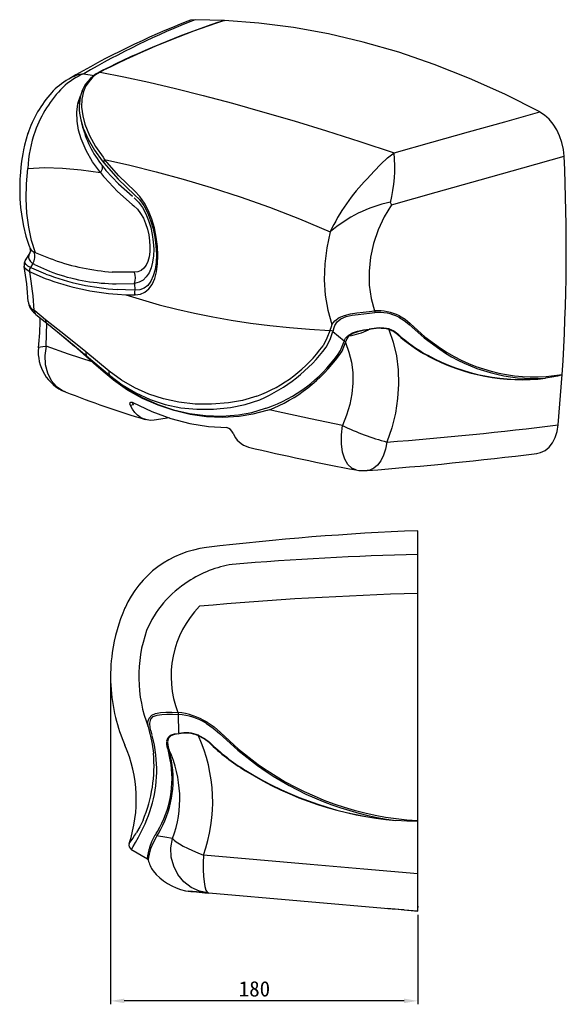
# Model space of a CAD drawing. Extents: x 3490 to 4516, y 8404 to 9184.
# Tile 6 of 6: x 4196 to 4516, y 8607 to 9184. Entities that reach past the tile are written whole.
import ezdxf

# ---------------------------------------------------------------- set-up
doc = ezdxf.new("R2010")
doc.units = 0
doc.header["$LTSCALE"] = 10
doc.header["$MEASUREMENT"] = 0
doc.header["$PDSIZE"] = -1
doc.layers.get('0').update_dxf_attribs({"linetype": 'CONTINUOUS'})
doc.layers.get('DEFPOINTS').update_dxf_attribs({"linetype": 'CONTINUOUS'})
doc.layers.add('DIM', color=4, linetype='CONTINUOUS')
doc.styles.get("Standard").update_dxf_attribs({"font": 'MingLiU.ttf', "height": 9})
doc.dimstyles.get("Standard").update_dxf_attribs({"dimscale": 0.5, "dimtxt": 3, "dimasz": 3, "dimexe": 1, "dimexo": 1, "dimgap": 1, "dimtad": 1, "dimdec": 0, "dimzin": 0, "dimdsep": 46, "dimtxsty": 'Standard', "dimcen": 0, "dimadec": 0, "dimazin": 0, "dimtm": 0.1, "dimtfac": 0.5, "dimtofl": 0, "dimtmove": 0, "dimatfit": 3, "dimfxl": 0, "dimtolj": 1, "dimtzin": 0, "dimarcsym": 0})

# ---------------------------------------------------------------- blocks, each defined once
blk = doc.blocks.new('*D2')
at = {"layer": 'DEFPOINTS', "color": 0}
for p in [(4249.14, 8799.16), (4429.11, 8661.56), (4249.14, 8609.07)]:
    blk.add_point(p, dxfattribs=at)
at = {"layer": 'DIM', "color": 0, "lineweight": -2}
for p, q in [((4249.14, 8797.16), (4249.14, 8607.07)), ((4429.11, 8659.56), (4429.11, 8607.07)), ((4421.11, 8609.07), (4257.14, 8609.07))]:
    blk.add_line(p, q, dxfattribs=at)
at = {"layer": 'DIM', "color": 0}
for points in [[(4257.14, 8610.4), (4257.14, 8607.73), (4249.14, 8609.07)], [(4421.11, 8610.4), (4421.11, 8607.73), (4429.11, 8609.07)]]:
    blk.add_solid(points, dxfattribs=at)
at = {"layer": 'DIM', "color": 0, "insert": (4333.45, 8616.08), "char_height": 9, "attachment_point": 5}
blk.add_mtext('\\A1;180', dxfattribs=at)

msp = doc.modelspace()

# ---------------------------------------------------------------- linework, layer by layer
at = {"color": 7, "linetype": 'Continuous'}
for p, q in [((4315.824, 9183.653), (4298.732, 9184.081)), ((4233.462, 9152.442), (4239.456, 9151.399)), ((4244.272, 9154.25), (4242.144, 9153.138)), ((4245.046, 9154.417), (4243.013, 9153.352)), ((4244.287, 9154.252), (4245.046, 9154.417)), ((4230.005, 9134.842), (4230.102, 9135.265)), ((4230.102, 9135.265), (4230.959, 9135.768)), ((4230.102, 9135.265), (4230.184, 9135.6)), ((4230.987, 9136.066), (4230.184, 9135.6)), ((4500.692, 9129.977), (4500.674, 9129.987)), ((4231.691, 9125.405), (4232.311, 9122.711)), ((4232.314, 9122.85), (4232.349, 9122.721)), ((4244.208, 9101.415), (4245.206, 9100.154)), ((4244.699, 9103.441), (4245.673, 9102.162)), ((4243.226, 9094.47), (4245.062, 9092.186)), ((4244.223, 9098.548), (4245.971, 9096.342)), ((4245.971, 9096.342), (4246.422, 9095.799)), ((4245.062, 9092.186), (4245.531, 9091.627)), ((4413.088, 9076.839), (4412.969, 9077.049)), ((4413.088, 9076.839), (4413.724, 9075.524)), ((4261.719, 9075.808), (4262.836, 9074.911)), ((4201.442, 9051.61), (4202.005, 9049.988)), ((4203.02, 9048.789), (4204.016, 9048.1)), ((4204.016, 9048.1), (4204.27, 9047.955)), ((4204.27, 9047.955), (4204.777, 9047.697)), ((4204.777, 9047.697), (4204.902, 9047.64)), ((4204.902, 9047.64), (4205.144, 9047.538)), ((4201.85, 9047.395), (4199.352, 9043.41)), ((4202.189, 9042.347), (4203.232, 9041.435)), ((4213.945, 9043.945), (4205.144, 9047.538)), ((4215.805, 9043.286), (4213.945, 9043.945)), ((4201.738, 9036.399), (4202.455, 9036.063)), ((4203.5, 9041.252), (4202.184, 9038.868)), ((4202.913, 9038.524), (4202.184, 9038.868)), ((4202.455, 9036.063), (4202.457, 9036.062)), ((4202.457, 9036.062), (4210.774, 9032.479)), ((4211.187, 9035.033), (4202.913, 9038.524)), ((4203.232, 9041.435), (4203.5, 9041.252)), ((4204.082, 9040.9), (4203.5, 9041.252)), ((4204.22, 9040.818), (4204.082, 9040.9)), ((4204.531, 9040.65), (4204.22, 9040.818)), ((4204.531, 9040.65), (4213.358, 9036.666)), ((4213.358, 9036.666), (4215.238, 9035.963)), ((4252.265, 9036.101), (4250.154, 9036.213)), ((4263.099, 9036.029), (4252.265, 9036.101)), ((4250.245, 9029.367), (4252.391, 9029.313)), ((4252.391, 9029.313), (4263.252, 9029.56)), ((4257.974, 9025.709), (4253.161, 9025.974)), ((4263.313, 9025.547), (4257.974, 9025.709)), ((4263.238, 9029.467), (4263.313, 9025.556)), ((4253.27, 9023.21), (4258.133, 9022.887)), ((4258.133, 9022.887), (4263.481, 9022.787)), ((4204.67, 9013.379), (4204.319, 9013.677)), ((4211.072, 9008.224), (4204.67, 9013.379)), ((4204.809, 9011.918), (4205.199, 9011.578)), ((4205.407, 9011.396), (4205.195, 9011.606)), ((4205.407, 9011.396), (4211.81, 9006.152)), ((4377.714, 9002.004), (4377.642, 9001.782)), ((4377.642, 9001.782), (4377.642, 9001.782)), ((4378.361, 9004.135), (4377.714, 9002.004)), ((4378.832, 9005.476), (4378.361, 9004.135)), ((4379.467, 9001.311), (4379.526, 9001.537)), ((4379.526, 9001.537), (4380.106, 9003.642)), ((4380.106, 9003.642), (4380.466, 9004.887)), ((4412.203, 9002.547), (4412.101, 9002.58)), ((4412.232, 9002.884), (4412.102, 9002.579)), ((4412.203, 9002.547), (4412.339, 9002.854)), ((4412.339, 9002.854), (4412.232, 9002.884)), ((4379.467, 9001.311), (4386.05, 8995.802)), ((4385.954, 8995.5), (4386.05, 8995.802)), ((4417.307, 8999.668), (4417.507, 8999.902)), ((4226.686, 8994.106), (4237.388, 8984.985)), ((4226.863, 8993.934), (4235.1, 8987.141)), ((4383.958, 8990.262), (4385.818, 8995.064)), ((4384.867, 8989.802), (4386.73, 8994.817)), ((4385.818, 8995.064), (4385.954, 8995.5)), ((4386.842, 8995.262), (4386.73, 8994.817)), ((4386.922, 8995.57), (4386.842, 8995.262)), ((4248.292, 8978.191), (4234.693, 8989.358)), ((4235.1, 8987.141), (4248.56, 8975.78)), ((4235.1, 8987.141), (4239.191, 8983.364)), ((4236.537, 8985.71), (4238.237, 8984.224)), ((4238.237, 8984.224), (4239.165, 8983.388)), ((4434.833, 8987.181), (4434.773, 8987.213)), ((4239.242, 8982.665), (4238.315, 8983.488)), ((4239.165, 8983.388), (4239.191, 8983.364)), ((4239.268, 8982.642), (4239.242, 8982.665)), ((4248.304, 8978.182), (4248.292, 8978.191)), ((4248.561, 8975.779), (4250.731, 8973.473)), ((4250.841, 8972.879), (4250.735, 8972.964)), ((4511.437, 8946.628), (4513.784, 8976.149)), ((4262.608, 8958.409), (4260.792, 8957.922)), ((4340.009, 8956.353), (4340.247, 8956.435)), ((4340.247, 8956.435), (4341.493, 8956.864)), ((4342.194, 8955.519), (4340.942, 8955.133)), ((4341.493, 8956.864), (4343.969, 8957.751)), ((4342.194, 8955.519), (4345.005, 8956.543)), ((4345.55, 8954.748), (4342.194, 8955.519)), ((4283.577, 8950.739), (4274.724, 8949.423)), ((4324.577, 8951.603), (4324.525, 8951.597)), ((4340.941, 8955.132), (4340.698, 8955.058)), ((4340.942, 8955.133), (4340.941, 8955.132)), ((4393.069, 8920.235), (4392.917, 8920.293)), ((4429.107, 8870.748), (4429.107, 8870.753)), ((4257.646, 8839.326), (4257.672, 8839.302)), ((4289.219, 8766.176), (4288.861, 8776.955)), ((4271.203, 8769.734), (4271.558, 8768.071)), ((4271.558, 8768.071), (4272.221, 8765.419)), ((4272.731, 8767.584), (4272.323, 8769.136)), ((4273.46, 8764.951), (4272.731, 8767.584)), ((4289.001, 8765.549), (4289.234, 8765.792)), ((4289.233, 8765.798), (4289.219, 8766.176)), ((4300.751, 8764.353), (4300.631, 8764.406)), ((4300.74, 8764.716), (4300.632, 8764.406)), ((4300.866, 8764.665), (4300.74, 8764.716)), ((4300.751, 8764.354), (4300.866, 8764.665)), ((4306.82, 8760.397), (4307.016, 8760.619)), ((4282.649, 8756.858), (4282.546, 8757.239)), ((4282.8, 8756.308), (4282.649, 8756.858)), ((4284.153, 8750.275), (4282.8, 8756.308)), ((4283.145, 8757.004), (4283.255, 8756.62)), ((4283.255, 8756.62), (4283.416, 8756.064)), ((4284.847, 8749.778), (4283.416, 8756.064)), ((4429.106, 8683.43), (4429.106, 8714.724)), ((4275.77, 8707.098), (4276.544, 8708.403)), ((4276.262, 8705.703), (4277.162, 8707.194)), ((4275.32, 8706.332), (4275.39, 8706.456)), ((4275.39, 8706.456), (4275.77, 8707.098)), ((4275.884, 8705.102), (4275.812, 8704.986)), ((4276.262, 8705.703), (4275.884, 8705.103)), ((4275.884, 8705.103), (4275.884, 8705.102)), ((4277.239, 8705.549), (4276.262, 8705.703)), ((4261.067, 8697.968), (4270.717, 8692.268)), ((4261.344, 8697.821), (4261.338, 8697.81)), ((4270.656, 8692.348), (4270.657, 8692.37)), ((4271.183, 8691.681), (4271.183, 8691.677)), ((4306.271, 8672.309), (4294.837, 8673.309)), ((4306.62, 8672.278), (4306.01, 8672.403)), ((4414.22, 8662.864), (4306.62, 8672.278)), ((4421.106, 8662.363), (4429.106, 8661.622)), ((4429.106, 8661.562), (4421.106, 8662.262)), ((4429.106, 8664.562), (4429.106, 8663.77))]:
    msp.add_line(p, q, dxfattribs=at)
at = {"color": 7, "linetype": 'Continuous', "flags": 128}
for points in [[(4298.732, 9184.081), (4295.948, 9183.757), (4294.391, 9183.178)], [(4312.308, 9182.564), (4313.465, 9182.968), (4314.594, 9183.337), (4315.191, 9183.516), (4315.511, 9183.601), (4315.683, 9183.639), (4315.728, 9183.646), (4315.77, 9183.652), (4315.809, 9183.654), (4315.843, 9183.652)], [(4500.674, 9129.987), (4480.175, 9140.362), (4459.549, 9149.664), (4438.831, 9157.878), (4418.052, 9164.991), (4397.244, 9170.993), (4376.812, 9175.796), (4356.413, 9179.51), (4336.08, 9182.131), (4315.843, 9183.652)], [(4242.131, 9153.108), (4242.209, 9153.171), (4243.013, 9153.352)], [(4243.013, 9153.352), (4256.878, 9150.645), (4271.607, 9147.471), (4287.154, 9143.83), (4303.471, 9139.724), (4320.516, 9135.162), (4338.246, 9130.154), (4356.62, 9124.715), (4375.598, 9118.865), (4395.142, 9112.63), (4415.221, 9106.042)], [(4233.363, 9142.086), (4232.335, 9137.521), (4232.178, 9132.737), (4232.796, 9127.833), (4234.101, 9122.881), (4236.766, 9116.289), (4240.342, 9109.789), (4244.699, 9103.441)], [(4243.226, 9094.47), (4238.606, 9100.77), (4234.763, 9107.377), (4231.831, 9114.217), (4230.318, 9119.436), (4229.466, 9124.667), (4229.339, 9129.833), (4230.005, 9134.842)], [(4230.997, 9135.418), (4230.585, 9135.126), (4230.005, 9134.842)], [(4230.184, 9135.6), (4231.507, 9139.437), (4231.628, 9139.652)], [(4415.221, 9106.042), (4437.32, 9112.275), (4458.944, 9118.344), (4480.069, 9124.249), (4500.674, 9129.987)], [(4514.92, 9104.086), (4514.499, 9108.107), (4513.614, 9112.105), (4512.289, 9115.973), (4510.561, 9119.606), (4508.475, 9122.907), (4506.088, 9125.786), (4503.472, 9128.161), (4500.692, 9129.977)], [(4231.527, 9126.443), (4231.691, 9125.406), (4233.134, 9120.56), (4235.974, 9114.084), (4239.71, 9107.678), (4244.208, 9101.415)], [(4200.659, 9117.522), (4198.647, 9110.645), (4198.14, 9107.796)], [(4198.088, 9107.872), (4197.629, 9105.446), (4196.983, 9101.192), (4196.554, 9097.61), (4196.282, 9094.709), (4196.121, 9092.489), (4196.022, 9090.721), (4195.964, 9089.377), (4195.914, 9087.728), (4195.884, 9085.772), (4195.89, 9083.512), (4196.033, 9079.084), (4196.415, 9074.017), (4197.091, 9068.664), (4198.12, 9063.076), (4199.568, 9057.312), (4201.499, 9051.451)], [(4399.481, 9090.769), (4403.581, 9095.237), (4407.557, 9099.391), (4411.425, 9103.04), (4415.227, 9106.042)], [(4245.206, 9100.154), (4253.646, 9090.583), (4263.168, 9081.538)], [(4245.673, 9102.162), (4260.439, 9098.857), (4275.793, 9095.015), (4291.694, 9090.626), (4308.108, 9085.701), (4324.995, 9080.235), (4342.305, 9074.185), (4359.94, 9067.387), (4377.826, 9059.722)], [(4263.335, 9083.633), (4253.967, 9092.616), (4245.673, 9102.162)], [(4413.724, 9075.524), (4439.996, 9083.015), (4465.644, 9090.272), (4490.63, 9097.297), (4514.92, 9104.086)], [(4205.144, 9047.538), (4202.887, 9054.731), (4201.208, 9062.462), (4200.127, 9070.639), (4199.658, 9079.165), (4199.807, 9087.936), (4200.572, 9096.846)], [(4200.572, 9096.846), (4210.535, 9097.442), (4221.01, 9097.126), (4231.921, 9096.095), (4243.226, 9094.47)], [(4244.223, 9098.548), (4244.147, 9096.58), (4243.226, 9094.47)], [(4246.422, 9095.799), (4253.796, 9087.833), (4261.901, 9080.594)], [(4245.531, 9091.627), (4253.223, 9083.364), (4261.719, 9075.808)], [(4263.481, 9022.787), (4266.588, 9023.157), (4269.306, 9024.335), (4271.618, 9026.286), (4273.513, 9028.972), (4274.984, 9032.353), (4276.03, 9036.361), (4276.649, 9040.914), (4276.837, 9045.9), (4276.592, 9051.184), (4275.915, 9056.611), (4274.813, 9062.017), (4273.296, 9067.244), (4271.372, 9072.144), (4269.056, 9076.584), (4266.37, 9080.451), (4263.335, 9083.633)], [(4262.963, 9079.74), (4265.539, 9077.091), (4267.81, 9073.939), (4269.765, 9070.374), (4271.386, 9066.48), (4272.665, 9062.357), (4273.597, 9058.108), (4274.173, 9053.843), (4274.392, 9049.668), (4274.248, 9045.691), (4273.745, 9042.001), (4272.884, 9038.679), (4271.665, 9035.789), (4270.088, 9033.386), (4268.153, 9031.51), (4265.868, 9030.194), (4263.238, 9029.467)], [(4263.167, 9081.538), (4266, 9078.667), (4268.53, 9075.132), (4270.729, 9071.036), (4272.567, 9066.487), (4274.024, 9061.611), (4275.083, 9056.553), (4275.734, 9051.469), (4275.965, 9046.519), (4275.776, 9041.857), (4275.171, 9037.617), (4274.157, 9033.907), (4272.742, 9030.809), (4270.934, 9028.386), (4268.745, 9026.681), (4266.196, 9025.727), (4263.313, 9025.556)], [(4262.836, 9074.911), (4264.885, 9072.963), (4266.727, 9070.556), (4268.337, 9067.773), (4269.689, 9064.692), (4270.766, 9061.401), (4271.554, 9057.99), (4272.042, 9054.557), (4272.224, 9051.197), (4272.094, 9048.005), (4271.66, 9045.063), (4270.924, 9042.443), (4269.898, 9040.205), (4268.586, 9038.403), (4267.002, 9037.081), (4265.166, 9036.275), (4263.099, 9036.029)], [(4413.724, 9075.524), (4409.403, 9068.49), (4405.861, 9060.925), (4403.175, 9052.983), (4401.402, 9044.829), (4400.578, 9036.631), (4400.723, 9028.559), (4401.831, 9020.782), (4403.879, 9013.46)], [(4377.826, 9059.722), (4375.792, 9050.378), (4374.629, 9040.979), (4374.355, 9031.659), (4374.972, 9022.55), (4376.472, 9013.781), (4378.832, 9005.476)], [(4201.914, 9050.047), (4202.216, 9048.69), (4201.847, 9047.389)], [(4202.042, 9050.002), (4202.337, 9049.436), (4203.02, 9048.79)], [(4199.382, 9043.455), (4198.509, 9041.315), (4198.589, 9039.601)], [(4202.184, 9038.868), (4200.729, 9039.674), (4199.696, 9040.522), (4199.1, 9041.406), (4198.948, 9042.311), (4199.24, 9043.226), (4199.377, 9043.395)], [(4202.186, 9042.35), (4202.187, 9042.348), (4202.188, 9042.347)], [(4201.737, 9036.399), (4200.235, 9037.259), (4199.181, 9038.199), (4198.594, 9039.21), (4198.558, 9039.552)], [(4263.252, 9029.56), (4263.241, 9029.512), (4263.238, 9029.467)], [(4258.133, 9022.887), (4267.776, 9019.838), (4277.689, 9017.014), (4287.866, 9014.416), (4298.297, 9012.046), (4308.974, 9009.908), (4319.889, 9008.002), (4331.033, 9006.329), (4342.397, 9004.892), (4353.971, 9003.692), (4365.747, 9002.729), (4377.714, 9002.004)], [(4378.832, 9005.477), (4380.483, 9007.685), (4382.991, 9009.483), (4386.191, 9010.791), (4389.781, 9011.661), (4393.488, 9012.221), (4397.133, 9012.628), (4400.619, 9013.001), (4403.886, 9013.441)], [(4403.879, 9013.46), (4403.971, 9013.353), (4404.025, 9013.229), (4404.045, 9012.951), (4403.925, 9012.401)], [(4204.649, 9012.133), (4204.687, 9012.063), (4204.823, 9011.929)], [(4234.693, 8989.358), (4222.673, 8999.039), (4211.072, 9008.224)], [(4380.466, 9004.887), (4381.824, 9007.081), (4384.15, 9008.846), (4387.204, 9010.082), (4390.621, 9010.864), (4394.124, 9011.354), (4397.557, 9011.705), (4400.84, 9012.026), (4403.925, 9012.399)], [(4417.952, 9009.824), (4421.217, 9007.841), (4424.172, 9005.371)], [(4418.35, 9010.51), (4421.686, 9008.493), (4424.694, 9005.964)], [(4211.319, 8992.727), (4211.652, 8999.509), (4211.723, 9006.335)], [(4211.81, 9006.152), (4223.275, 8996.893), (4226.863, 8993.934)], [(4377.642, 9001.782), (4375.927, 8997.36), (4373.683, 8993.046)], [(4379.526, 9001.537), (4378.597, 9001.665), (4377.714, 9002.004)], [(4388.408, 8999.066), (4390.847, 9000.533), (4393.908, 9001.578), (4397.276, 9002.25), (4400.705, 9002.65)], [(4400.385, 9002.422), (4397.141, 9001.926), (4393.965, 9001.25), (4391.09, 9000.231), (4388.843, 8998.778)], [(4412.203, 9002.547), (4414.792, 8995.028), (4416.613, 8987.137), (4417.649, 8978.954), (4417.889, 8970.561), (4417.336, 8962.042), (4416, 8953.482), (4413.904, 8944.962), (4411.076, 8936.562)], [(4417.307, 8999.668), (4414.917, 9001.404), (4412.203, 9002.547)], [(4412.339, 9002.854), (4415.091, 9001.681), (4417.507, 8999.902)], [(4424.172, 9005.371), (4432.844, 8997.632), (4441.993, 8990.908)], [(4424.694, 9005.964), (4433.323, 8998.251), (4442.449, 8991.572)], [(4217.754, 9001.351), (4227.917, 8992.736), (4238.315, 8983.488)], [(4375.537, 8992.104), (4377.794, 8996.655), (4379.467, 9001.311)], [(4386.05, 8995.802), (4386.876, 8997.397), (4388.096, 8998.798)], [(4388.585, 8998.525), (4387.544, 8997.136), (4386.922, 8995.57)], [(4206.899, 8991.902), (4206.891, 8991.915), (4207.217, 8992.221), (4208.078, 8992.461), (4209.455, 8992.631), (4211.318, 8992.727)], [(4211.318, 8992.727), (4210.544, 8987.317), (4210.809, 8982.001), (4212.1, 8977.039), (4214.353, 8972.674), (4217.459, 8969.121), (4221.265, 8966.552), (4222.617, 8966.096)], [(4238.315, 8983.488), (4224.391, 8988.092), (4211.319, 8992.727)], [(4386.73, 8994.817), (4388.808, 8989.244), (4390.24, 8983.385), (4391.008, 8977.309), (4391.104, 8971.087), (4390.534, 8964.794), (4389.311, 8958.502), (4387.462, 8952.279), (4385.018, 8946.191)], [(4386.842, 8995.262), (4386.738, 8995.313), (4386.631, 8995.359), (4386.522, 8995.398), (4386.41, 8995.432), (4386.296, 8995.459), (4386.182, 8995.479), (4386.067, 8995.493), (4385.954, 8995.5)], [(4442.449, 8991.572), (4442.207, 8991.189), (4441.993, 8990.908)], [(4434.902, 8987.423), (4434.826, 8987.308), (4434.773, 8987.213)], [(4434.833, 8987.181), (4434.847, 8987.208), (4434.862, 8987.235), (4434.878, 8987.262), (4434.894, 8987.288), (4434.91, 8987.315), (4434.927, 8987.34), (4434.945, 8987.365), (4434.963, 8987.39)], [(4434.902, 8987.423), (4434.936, 8987.405), (4434.963, 8987.39)], [(4239.191, 8983.364), (4244.724, 8978.495), (4250.625, 8973.559)], [(4250.735, 8972.964), (4244.812, 8977.842), (4239.268, 8982.642)], [(4318.16, 8959.48), (4308.325, 8958.691), (4298.636, 8958.829), (4289.206, 8959.868), (4280.128, 8961.799), (4271.471, 8964.608), (4263.278, 8968.281), (4255.559, 8972.805), (4248.304, 8978.182)], [(4248.561, 8975.779), (4255.972, 8970.123), (4263.878, 8965.357), (4272.254, 8961.522), (4281.062, 8958.635), (4290.25, 8956.71), (4299.751, 8955.76), (4309.48, 8955.797), (4319.343, 8956.813)], [(4250.625, 8973.559), (4250.684, 8973.511), (4250.731, 8973.473)], [(4250.731, 8973.473), (4258.897, 8967.609), (4267.665, 8962.668), (4276.783, 8958.644), (4286.07, 8955.533), (4295.423, 8953.337), (4304.819, 8952.081), (4314.316, 8951.783), (4324.004, 8952.51)], [(4324.525, 8951.597), (4314.799, 8951.011), (4305.267, 8951.412), (4295.831, 8952.74), (4286.436, 8954.975), (4277.104, 8958.098), (4267.932, 8962.113), (4259.095, 8967.032), (4250.841, 8972.879)], [(4513.784, 8976.149), (4513.186, 8975.783), (4511.028, 8975.157), (4508.871, 8974.693), (4503.946, 8973.937)], [(4334.776, 8963.393), (4326.536, 8960.989), (4318.16, 8959.48)], [(4319.343, 8956.812), (4328.051, 8958.608), (4336.655, 8961.33)], [(4260.792, 8957.922), (4260.508, 8958.915), (4260.532, 8959.347), (4260.664, 8959.671), (4260.925, 8959.908), (4261.277, 8959.998), (4261.693, 8959.945), (4262.149, 8959.758)], [(4274.724, 8949.423), (4272.594, 8949.284), (4270.517, 8949.507), (4268.524, 8950.09), (4266.646, 8951.023), (4264.909, 8952.294), (4263.339, 8953.883), (4261.96, 8955.768), (4260.792, 8957.922)], [(4262.149, 8959.758), (4273.292, 8954.494), (4284.533, 8950.39), (4295.609, 8947.422), (4306.445, 8945.612), (4317.176, 8945.011)], [(4262.608, 8958.409), (4262.269, 8959.372), (4262.265, 8959.779)], [(4324.056, 8952.516), (4331.925, 8953.972), (4340.009, 8956.353)], [(4324.004, 8952.51), (4324.033, 8952.514), (4324.056, 8952.516)], [(4340.698, 8955.058), (4332.5, 8952.905), (4324.577, 8951.603)], [(4385.018, 8946.191), (4366.198, 8950.155), (4345.55, 8954.748)], [(4392.917, 8920.293), (4390.53, 8921.205), (4388.241, 8923.366), (4386.409, 8926.579), (4385.122, 8930.684), (4384.445, 8935.482), (4384.41, 8940.737), (4385.019, 8946.191)], [(4498.815, 8929.935), (4501.045, 8930.37), (4503.706, 8931.639), (4506.077, 8933.579), (4508.088, 8936.132), (4509.681, 8939.221), (4510.808, 8942.755), (4511.437, 8946.628)], [(4411.076, 8936.562), (4410.264, 8932.474), (4409.042, 8928.785), (4407.446, 8925.616), (4405.529, 8923.069), (4403.355, 8921.227), (4400.991, 8920.148), (4399.496, 8919.98)], [(4429.106, 8870.753), (4429.106, 8875.822), (4429.106, 8879.742), (4429.106, 8882.506), (4429.106, 8884.111), (4429.106, 8884.501)], [(4429.107, 8847.832), (4429.106, 8851.887), (4429.106, 8855.791), (4429.106, 8859.437), (4429.106, 8862.728), (4429.106, 8865.574), (4429.106, 8867.899), (4429.106, 8869.636), (4429.107, 8870.748)], [(4429.106, 8714.734), (4429.106, 8747.962), (4429.107, 8781.252), (4429.106, 8814.559), (4429.106, 8847.832)], [(4271.203, 8769.735), (4271.059, 8772.542), (4271.727, 8774.843), (4273.254, 8776.49), (4275.523, 8777.499), (4278.341, 8778.003), (4281.536, 8778.183), (4284.985, 8778.183), (4288.6, 8778.126)], [(4272.323, 8769.136), (4272.052, 8771.898), (4272.674, 8774.133), (4274.191, 8775.667), (4276.418, 8776.554), (4279.135, 8776.967), (4282.18, 8777.09), (4285.446, 8777.051), (4288.861, 8776.954)], [(4305.385, 8771.683), (4309.331, 8768.98), (4312.938, 8765.82)], [(4305.755, 8772.36), (4309.785, 8769.609), (4313.459, 8766.376)], [(4272.293, 8765.14), (4273.507, 8759.596), (4274.285, 8754.188)], [(4282.1, 8761.458), (4282.788, 8763.388), (4284.318, 8764.723), (4286.535, 8765.485), (4289.234, 8765.792)], [(4289.017, 8765.551), (4286.544, 8765.107), (4284.493, 8764.33), (4283.08, 8763.028), (4282.501, 8761.123)], [(4312.938, 8765.82), (4323.673, 8755.978), (4335.169, 8747.022)], [(4313.459, 8766.376), (4324.143, 8756.568), (4335.603, 8747.666)], [(4275.697, 8753.171), (4274.863, 8758.851), (4273.542, 8764.667)], [(4282.546, 8757.239), (4282.167, 8759.274), (4282.07, 8761.105)], [(4282.492, 8760.791), (4282.67, 8758.99), (4283.145, 8757.004)], [(4306.82, 8760.397), (4303.96, 8762.659), (4300.751, 8764.354)], [(4300.866, 8764.665), (4304.121, 8762.932), (4307.016, 8760.619)], [(4282.546, 8757.239), (4282.895, 8757.156), (4283.146, 8757.004)], [(4268.161, 8714.999), (4266.212, 8710.98), (4264.401, 8707.796)], [(4429.106, 8714.724), (4428.337, 8714.481), (4425.505, 8714.344), (4422.669, 8714.378), (4416.198, 8714.769)], [(4265.438, 8704.948), (4267.283, 8708.508), (4269.355, 8712.91)], [(4261.338, 8697.81), (4261.337, 8697.808), (4261.613, 8698.256), (4262.416, 8699.596), (4263.709, 8701.832), (4265.438, 8704.948)], [(4272.104, 8699.179), (4273.358, 8702.384), (4275.32, 8706.332)], [(4275.812, 8704.986), (4273.836, 8701.248), (4272.604, 8698.179)], [(4285.492, 8704.3), (4280.913, 8704.982), (4277.239, 8705.549)], [(4306.01, 8672.403), (4301.339, 8673.355), (4296.423, 8675.6), (4292.113, 8678.902), (4288.622, 8683.1), (4286.118, 8687.988), (4284.727, 8693.327), (4284.515, 8698.854), (4285.493, 8704.3)], [(4285.493, 8704.3), (4286.329, 8703.355), (4287.65, 8702.273), (4289.438, 8701.083), (4291.646, 8699.807), (4294.228, 8698.473), (4297.129, 8697.111), (4300.283, 8695.75), (4303.624, 8694.422)], [(4303.624, 8694.422), (4303.433, 8690.027), (4303.417, 8685.865), (4303.576, 8682.07), (4303.903, 8678.764), (4304.389, 8676.056), (4305.02, 8674.031), (4305.768, 8672.76), (4306.62, 8672.278)], [(4429.106, 8683.43), (4397.541, 8686.195), (4366.08, 8688.951), (4334.761, 8691.694), (4303.624, 8694.422)], [(4429.106, 8661.622), (4429.107, 8662.285), (4429.106, 8663.665), (4429.106, 8665.722), (4429.106, 8668.395), (4429.106, 8671.605), (4429.106, 8675.254), (4429.107, 8679.236), (4429.106, 8683.43)], [(4421.106, 8662.262), (4417.954, 8662.538), (4415.426, 8662.759), (4413.291, 8662.945), (4411.783, 8663.077), (4411.137, 8663.134), (4411.187, 8663.129)]]:
    msp.add_lwpolyline(points, dxfattribs=at)
at = {"color": 7, "linetype": 'Continuous'}
for centre, radius, start, end in [((4480.948, 8711.113), 507.668, 111.5636, 120.327327), ((4477.833, 8731.457), 486.77, 111.588401, 120.134041), ((4478.274, 8687.856), 521.801, 108.545658, 116.642456), ((4480.022, 8685.866), 524.169, 108.2555, 116.633574), ((4249.413, 9114.614), 41.053, 112.861488, 133.421076), ((4236.728, 9129.511), 23.163, 98.105175, 121.476615), ((4252.005, 9134.531), 21.059, 117.70881, 163.371395), ((4252.05, 9135.845), 19.701, 117.301284, 161.532982), ((4245.18, 9113.123), 41.598, 119.774266, 137.623098), ((4267.675, 9094.246), 70.945, 138.38123, 161.085478), ((4270.837, 9095.082), 69.998, 135.169261, 160.260338), ((4259.378, 9132.741), 28.622, 164.060647, 194.765677), ((4233.653, 9140.324), 1.787, 99.348085, 171.307405), ((4293.44, 9137.727), 62.908, 193.80119, 218.521366), ((4273.791, 9093.563), 73.293, 159.922516, 177.427849), ((4335.375, 9097.197), 80.335, 345.320618, 6.321648), ((4247.707, 9100.632), 2.545, 143.044014, 190.815924), ((3370.251, 9050.273), 1145.933, 356.291735, 2.691629), ((4476.404, 9014.027), 108.658, 135.067494, 155.130348), ((4428.833, 9000.557), 78.12, 101.716599, 130.762072), ((4197.733, 9045.31), 7.051, 324.86982, 22.035081), ((4204.83, 9045.033), 3.767, 141.543159, 225.422839), ((4259.73, 9169.654), 133.784, 250.832743, 265.895279), ((4051.669, 9012.826), 149.221, 2.363789, 10.313003), ((4205.063, 9037.072), 3.393, 148.052057, 191.447811), ((4029.761, 9005.354), 174.756, 2.729939, 10.23272), ((4263.339, 9171.425), 148.557, 249.278028, 266.113514), ((4261.988, 9168.649), 142.947, 249.183208, 266.459781), ((4253.426, 9142.452), 113.13, 250.27179, 268.388498), ((4253.797, 9032.572), 9.924, 342.330941, 20.386973), ((4266.997, 9024.39), 3.863, 162.582806, 204.508974), ((4208.607, 9020.283), 7.875, 189.4782, 237.007679), ((4211.135, 9020.217), 10.377, 187.260663, 231.54419), ((4206.314, 9013.296), 2.031, 169.196311, 214.929727), ((4206.638, 9012.998), 2.004, 169.03182, 223.963104), ((4405.521, 8984.548), 28.959, 63.70399, 93.25134), ((4046.342, 9009.519), 161.511, 353.689923, 359.954997), ((4213.146, 9007.795), 2.117, 168.307854, 230.884492), ((4406.438, 8986.608), 25.915, 63.619711, 95.563074), ((4381.562, 9041.94), 43.771, 279.574871, 295.33471), ((4406.591, 8979.343), 23.881, 76.659957, 105.292852), ((4406.982, 8976.966), 26.444, 78.548957, 103.727249), ((4476.426, 9064.1), 87.445, 227.46213, 241.553044), ((4475.382, 9062.213), 85.042, 227.113598, 241.57567), ((4231.692, 8989.178), 24.928, 173.729806, 248.525304), ((4497.799, 9073.061), 99.314, 235.812451, 273.548396), ((4497.373, 9072.984), 98.207, 235.994649, 279.620071), ((4236.658, 8988.573), 2.116, 158.239514, 222.586289), ((4237.771, 8983.803), 0.628, 329.964906, 42.09909), ((4490.108, 9088.682), 115.576, 241.428608, 276.876409), ((4490.607, 9089.131), 115.963, 241.324672, 276.605062), ((4238.697, 8982.973), 0.626, 330.563782, 41.604393), ((4238.723, 8982.949), 0.626, 330.597198, 41.593766), ((4250.24, 8977.187), 2.191, 152.725255, 219.94776), ((4250.167, 8973.166), 0.603, 340.396539, 40.582747), ((4250.287, 8973.084), 0.591, 339.764318, 41.232712), ((4455.979, 9565.233), 643.106, 248.719499, 253.132239), ((4315.967, 8939.838), 5.312, 21.839687, 76.850794), ((4451.646, 9086.428), 155.26, 244.587536, 254.852588), ((4241.983, 11127.896), 2197.848, 274.412443, 277.042132), ((4333.799, 8946.936), 13.88, 201.653576, 254.232962), ((4646.261, 10273.38), 1376.645, 256.71947, 259.401654), ((4232.121, 11082.588), 2169.173, 274.425106, 277.062471), ((4397.37, 8943.319), 23.502, 259.050554, 275.201629), ((4485.575, 7385.625), 1500, 92.157548, 96.898729), ((4312.374, 8815.338), 59.797, 96.690487, 156.338015), ((4486.422, 6795.755), 2075.789, 91.582211, 94.587841), ((4330.959, 8800.089), 65.662, 99.266928, 123.585466), ((4327.205, 8802.375), 61.71, 121.856008, 157.356499), ((4485.819, 6785.145), 2063.466, 91.574911, 95.132542), ((4343.317, 8799.412), 58.711, 135.80805, 201.234347), ((4349.106, 8799.062), 100, 156.238819, 171.902511), ((4346.687, 8799.208), 81.034, 160.595065, 201.328723), ((4350.221, 8799.162), 101.082, 172.047795, 193.793338), ((4283.732, 8735.392), 43.031, 59.216823, 83.514788), ((4287.635, 8777.306), 1.274, 344.026881, 41.342371), ((4285.978, 8739.388), 37.677, 58.997249, 85.6119), ((4349.106, 8799.062), 100, 193.88972, 203.632959), ((4293.096, 8747.008), 18.959, 66.583656, 102.640572), ((4293.091, 8745.101), 21.053, 68.694545, 100.556329), ((4214.298, 8725.777), 94.669, 340.657743, 24.046961), ((4397.713, 8856.072), 131.967, 226.468308, 238.165773), ((4396.977, 8854.665), 130.144, 226.271902, 238.110827), ((4184.203, 8726.904), 80, 341.375633, 23.632959), ((4222.263, 8727.687), 67.416, 339.70147, 24.892187), ((4439.383, 8893.114), 178.676, 234.491458, 266.702929), ((4433.156, 8913.484), 199.438, 238.240159, 265.122298), ((4434, 8914.392), 200.415, 238.169371, 264.904155), ((4440.564, 8893.895), 180.776, 234.337124, 262.253702), ((4193.485, 8751.377), 83.237, 323.060516, 328.427499), ((4262.857, 8700.395), 3, 160.542279, 239.997588), ((4294.049, 8690.955), 23.435, 159.506934, 176.540091), ((4296.798, 8689.484), 25.709, 160.275182, 175.096569), ((4270.078, 8691.325), 1.135, 17.74874, 59.959176), ((4293.246, 8697.572), 22.845, 194.94643, 212.749687), ((4300.29, 8706.742), 33.955, 219.349644, 257.51497), ((4431.926, 10097.826), 1431.036, 264.426662, 264.951573), ((4393.698, 8333.515), 329.988, 85.2356, 86.434462)]:
    msp.add_arc(centre, radius, start, end, dxfattribs=at)
at = {"color": 7}
for centre, radius, start, end in [((4305.555, 9042.086), 83.943, 290.371484, 324.252969), ((4297.376, 9050.907), 97.81, 293.676754, 323.045034), ((4311.63, 9038.378), 86.871, 291.855694, 326.365948), ((4305.826, 9044.019), 95.849, 294.126658, 325.552538), ((4192.054, 8746.966), 82.548, 337.216293, 5.018845), ((4199.055, 8744.612), 77.118, 335.726795, 6.372133), ((4225.423, 8739.32), 59.743, 328.835443, 10.565824), ((4223.755, 8738.818), 62.068, 329.369621, 10.170968)]:
    msp.add_arc(centre, radius, start, end, dxfattribs=at)

# ---------------------------------------------------------------- dimensions: what is measured, and where the dimension line sits
at = {"layer": 'DIM', "color": 7}
dim = msp.add_linear_dim(base=(4249.139, 8609.066), p1=(4429.106, 8661.562), p2=(4249.139, 8799.162), text='180', dimstyle='Standard', override={"dimscale": 1, "dimtxt": 5, "dimasz": 8, "dimexe": 2, "dimexo": 2, "dimgap": 2, "dimdec": 2, "dimzin": 8, "dimcen": 0.09, "dimtp": 0.4, "dimtm": 0.4, "dimtfac": 1}, dxfattribs=at)
dim.commit()
dim.dimension.update_dxf_attribs({"geometry": '*D2', "text_midpoint": (4333.455, 8609.066), "dimtype": 160})

doc.saveas('drawing.dxf')
